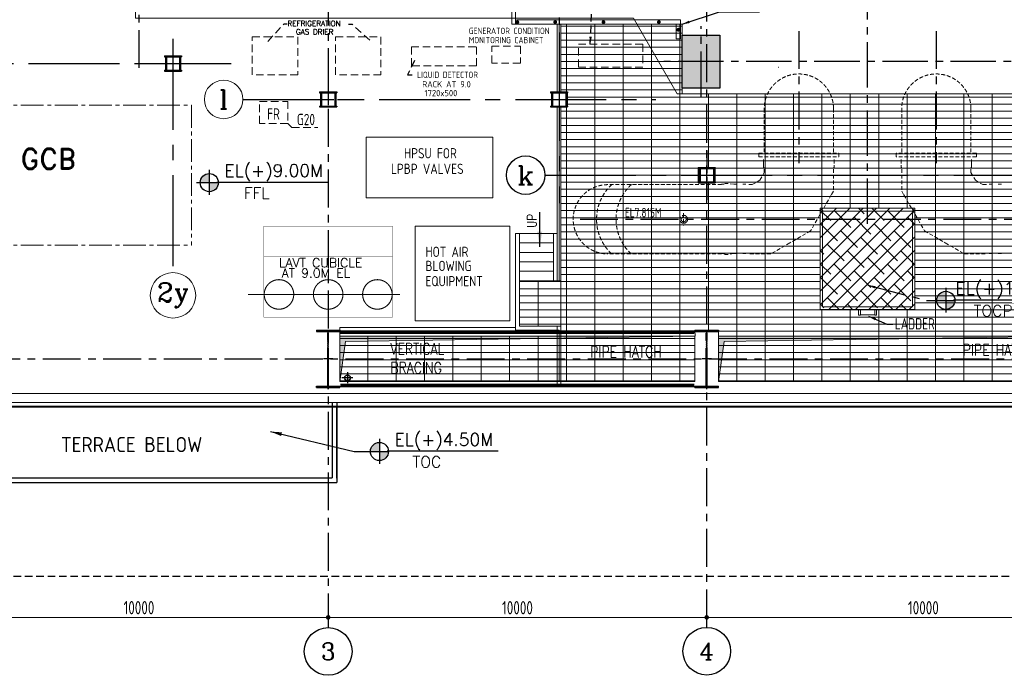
# Model space of a CAD drawing. Extents: x 18893 to 3351893, y -610358 to 406739.
# Tile 68 of 256: x 443057 to 469068, y 95915 to 113230. Entities that reach past the tile are written whole.
import ezdxf
from ezdxf.enums import TextEntityAlignment as Align

# ---------------------------------------------------------------- set-up
doc = ezdxf.new("R2010")
doc.units = 0
doc.header["$LTSCALE"] = 800
doc.header["$MEASUREMENT"] = 0
for name, pattern in [('CENTER', [2, 1.25, -0.25, 0.25, -0.25]), ('CENTER2', [1.125, 0.75, -0.125, 0.125, -0.125]), ('CONTINOUS', [0]), ('DASHDOT', [1, 0.5, -0.25, 0, -0.25]), ('HIDDEN', [0.375, 0.25, -0.125])]:
    doc.linetypes.add(name, pattern=pattern)
doc.layers.get('0').update_dxf_attribs({"linetype": 'CONTINUOUS'})
for name, color, linetype in [('0-7-COL', 2, 'CENTER'), ('Aux Ped Stel', 7, 'CONTINUOUS'), ('Aux_col', 7, 'CONTINUOUS'), ('CENTER', 2, 'CENTER'), ('CL', 2, 'CENTER2'), ('COL', 1, 'CENTER'), ('DTXT', 4, 'CONTINUOUS'), ('GRID', 8, 'CENTER'), ('HATCH', 9, 'CONTINUOUS'), ('RAINWATER', 2, 'CONTINUOUS'), ('Rev', 1, 'CONTINUOUS'), ('STR', 2, 'CONTINUOUS'), ('TGCOL', 2, 'CONTINUOUS'), ('WALL', 6, 'CONTINUOUS')]:
    doc.layers.add(name, color=color, linetype=linetype)
for name, color, linetype, lineweight in [('A-CHEQUERED PLATE HATCH', 254, 'CONTINUOUS', 5), ('A-CUT OUT', 3, 'CONTINUOUS', 30), ('A-REMOVABLE GRATING', 252, 'CONTINUOUS', 9), ('CLAD-1', 3, 'CONTINUOUS', 15), ('CONCRETE', 4, 'CONTINUOUS', 15), ('DIM', 4, 'CONTINUOUS', 13), ('dimension line', 4, 'CONTINUOUS', 15), ('EQP8', 251, 'HIDDEN', 9), ('equip', 251, 'CENTER2', 9), ('EQUPT', 251, 'HIDDEN', 9), ('HANDRAIL', 3, 'CONTINUOUS', 15), ('M_BASE', 4, 'CONTINUOUS', 15), ('Opening', 30, 'CONTINUOUS', 15), ('STAIR', 4, 'CONTINUOUS', 13), ('T', 3, 'CONTINUOUS', 15), ('TEXT', 3, 'CONTINUOUS', 15)]:
    doc.layers.add(name, color=color, linetype=linetype, lineweight=lineweight)
doc.styles.add('COMPLEX', font='complex')
doc.styles.add('DIM', font='romans.shx')
doc.styles.add('ROMANC', font='romanc')
doc.styles.add('ROMAND', font='romand')
doc.styles.add('ROMANS', font='ISO9.shx', dxfattribs={"width": 0.8})
doc.styles.add('S3', font='ROMANS1.SHX', dxfattribs={"width": 0.8})
doc.styles.add('SIMPLEX-25', font='simplex.shx')
doc.styles.get("Standard").update_dxf_attribs({"font": 'ISO9'})
doc.linetypes.add('FENCELINE1', pattern='A,0.25,-0.1,[133,ltypeshp.shx,S=0.1,R=0,X=-0.1,Y=0],-0.1,1', length=1.45)
doc.dimstyles.new('barka', dxfattribs={"dimscale": 100, "dimtxt": 3.5, "dimasz": 1.2, "dimexe": 2.5, "dimexo": 2.5, "dimgap": 0.8, "dimtad": 1, "dimdsep": 46, "dimtxsty": 'ROMANS', "dimblk": 'DDOT1', "dimcen": 0, "dimclrd": 256, "dimclre": 256, "dimclrt": 2, "dimadec": 0, "dimazin": 2, "dimtp": 0.1, "dimtm": 0.1, "dimtfac": 0.71, "dimtmove": 2, "dimatfit": 3, "dimfxl": 0, "dimlwd": -1, "dimlwe": -1, "dimarcsym": 0})
doc.dimstyles.get("Standard").update_dxf_attribs({"dimtxt": 0.18, "dimasz": 0.18, "dimexe": 0.18, "dimexo": 0.0625, "dimgap": 0.09, "dimtad": 0, "dimtih": 1, "dimtoh": 1, "dimdec": 4, "dimzin": 0, "dimdsep": 46, "dimtxsty": 'Standard', "dimcen": 0.09, "dimadec": 0, "dimazin": 0, "dimtfac": 1, "dimtdec": 4, "dimtofl": 0, "dimtmove": 0, "dimatfit": 3, "dimfxl": 0, "dimtolj": 1, "dimtzin": 0, "dimarcsym": 0})

# ---------------------------------------------------------------- blocks, each defined once
blk = doc.blocks.new('DDOT1')
blk.add_line((-1, 0), (1, 0))
at = {"const_width": 0.5}
blk.add_lwpolyline([(-0.25, 0, 1), (0.25, 0, 1)], format="xyb", close=True, dxfattribs=at)
blk = doc.blocks.new('*D230')
at = {"layer": 'dimension line'}
for p, q in [((461207, 97494), (461207, 97695)), ((451327, 97445), (461087, 97445))]:
    blk.add_line(p, q, dxfattribs=at)
at = {"layer": 'dimension line', "xscale": 119.9999999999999, "yscale": 119.9999999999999, "zscale": 119.9999999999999, "rotation": 180}
blk.add_blockref('DDOT1', (451207, 97445), dxfattribs=at)
at = {"layer": 'dimension line', "xscale": 119.9999999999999, "yscale": 119.9999999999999, "zscale": 119.9999999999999}
blk.add_blockref('DDOT1', (461207, 97445), dxfattribs=at)
at = {"layer": 'dimension line', "color": 2, "insert": (456207, 97700), "char_height": 350, "attachment_point": 5, "style": 'ROMANS'}
blk.add_mtext('10000', dxfattribs=at)
blk = doc.blocks.new('*D231')
at = {"layer": 'dimension line'}
for p, q in [((451207, 97695), (451207, 97696)), ((441327, 97446), (451087, 97446))]:
    blk.add_line(p, q, dxfattribs=at)
at = {"layer": 'dimension line', "xscale": 119.9999999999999, "yscale": 119.9999999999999, "zscale": 119.9999999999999, "rotation": 180}
blk.add_blockref('DDOT1', (441207, 97446), dxfattribs=at)
at = {"layer": 'dimension line', "xscale": 119.9999999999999, "yscale": 119.9999999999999, "zscale": 119.9999999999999}
blk.add_blockref('DDOT1', (451207, 97446), dxfattribs=at)
at = {"layer": 'dimension line', "color": 2, "insert": (446207, 97701), "char_height": 350, "attachment_point": 5, "style": 'ROMANS'}
blk.add_mtext('10000', dxfattribs=at)
blk = doc.blocks.new('A$C41E52089')
at = {"layer": 'COL'}
h = blk.add_hatch(dxfattribs=at)
h.set_pattern_fill('ANSI31', color=256, scale=100, style=0)
h.paths.add_polyline_path([(310, -720), (0, -720), (0, -760), (310, -760)])
h.paths.add_polyline_path([(0, -720), (-310, -720), (-310, -760), (0, -760)])
h.paths.add_polyline_path([(0, 0), (-13, 0), (-13, -720), (0, -720)])
h.paths.add_polyline_path([(0, 720), (-13, 720), (-13, 0), (0, 0)])
h.paths.add_polyline_path([(12, 0), (0, 0), (0, -720), (12, -720)])
h.paths.add_polyline_path([(12, 720), (0, 720), (0, 0), (12, 0)])
h.paths.add_polyline_path([(310, 760), (0, 760), (0, 720), (12, 720), (310, 720)])
h.paths.add_polyline_path([(0, 760), (-310, 760), (-310, 720), (0, 720)])
at = {"layer": 'COL', "color": 2}
for p, q in [((0, -800), (0, 800)), ((123, 0), (-123, 0))]:
    blk.add_line(p, q, dxfattribs=at)
at = {"layer": 'COL'}
for p, q in [((-310, 760), (310, 760)), ((-310, 760), (-310, 720)), ((-310, 720), (310, 720)), ((-13, -720), (-13, 720)), ((12, -720), (12, 720)), ((310, 760), (310, 720)), ((-310, -720), (310, -720)), ((-310, -760), (-310, -720)), ((-310, -760), (310, -760)), ((310, -760), (310, -720))]:
    blk.add_line(p, q, dxfattribs=at)
blk = doc.blocks.new('TG DECK')
at = {"layer": 'HATCH'}
h = blk.add_hatch(dxfattribs=at)
h.set_pattern_fill('AR-CONC', color=256, scale=50, style=0)
h.set_pattern_definition([(50, (-234270.1, -192712), (358.6301, -31.37607), [37.5, -412.5]), (355, (-234270.1, -192712), (-69.37567, 376.09607), [30, -330]), (100.451444, (-234240.2, -192714.6), (289.25442, 344.72), [31.8701, -350.57106]), (46.1842, (-234270.1, -192612), (533.62067, -82.75964), [56.25, -618.75]), (96.63564, (-234225.63, -192618.9), (467.331, 487.0593), [47.8052, -525.8569]), (351.18416, (-234270.1, -192612), (467.331, 487.0593), [45, -495]), (21, (-234220.1, -192637), (298.45353, -201.30945), [37.5, -412.5]), (326, (-234220.1, -192637), (121.65767, 362.57502), [30, -330]), (71.451445, (-234195.23, -192653.77), (420.1112, 161.26558), [31.8701, -350.57106]), (37.5, (-234270.1, -192712), (6.079928, 166.446927), [0, -326, 0, -335, 0, -331.25]), (7.5, (-234270.1, -192712), (131.53477, 197.205856), [0, -191, 0, -318.5, 0, -126.25]), (327.5, (-234381.6, -192712), (266.911218, -11.277436), [0, -125, 0, -390, 0, -517.5]), (317.5, (-234431.6, -192712), (291.59308, 50.05249), [0, -162.5, 0, -259, 0, -367.5])])
h.paths.add_polyline_path([(243271, -69588), (242271, -69588), (242271, -70988), (243271, -70988)])
h.paths.add_polyline_path([(238396, -69588), (239396, -69588), (239396, -70988), (238396, -70988)])
h.paths.add_polyline_path([(236086, -70988), (235086, -70988), (235086, -69588), (236086, -69588)])
h.paths.add_polyline_path([(226286, -69588), (226286, -70988), (227286, -70988), (227286, -69588)])
h.paths.add_polyline_path([(226086, -71938), (227286, -71938), (227286, -72938), (226086, -72938)])
h.paths.add_polyline_path([(218887, -71938), (220087, -71938), (220087, -72938), (218887, -72938)])
h.paths.add_polyline_path([(212046, -71938), (212046, -72938), (213046, -72938), (213046, -71938)])
h.paths.add_polyline_path([(218887, -78938), (220087, -78938), (220087, -77938), (218887, -77938)])
h.paths.add_polyline_path([(226086, -78938), (227286, -78938), (227286, -77938), (226086, -77938)])
h.paths.add_polyline_path([(226286, -81288), (226286, -79888), (227286, -79888), (227286, -81288)])
h.paths.add_polyline_path([(236086, -79888), (235086, -79888), (235086, -81288), (236086, -81288)])
h.paths.add_polyline_path([(238396, -81288), (239396, -81288), (239396, -79888), (238396, -79888)])
h.paths.add_polyline_path([(243271, -81288), (242271, -81288), (242271, -79888), (243271, -79888)])
at = {"layer": 'CL', "ltscale": 2}
for p, q in [((231186, -84877), (231186, -65999)), ((226786, -81524), (226786, -79653)), ((243578, -80588), (225799, -80588))]:
    blk.add_line(p, q, dxfattribs=at)
at = {"layer": 'Rev'}
blk.add_line((228835, -80739), (228838, -80738), dxfattribs=at)
at = {"layer": 'TGCOL'}
blk.add_lwpolyline([(226286, -81288), (226286, -79888), (227286, -79888), (227286, -81288), (226286, -81288)], dxfattribs=at)
blk = doc.blocks.new('A$C71B3771A')
at = {"layer": 'DIM', "linetype": 'CONTINOUS', "ltscale": 1.5, "flags": 128}
blk.add_lwpolyline([(12285, 6000), (-5035, 6000), (-6185, 4000), (-19340, 4000), (-19340, -4000), (-6185, -4000), (-5035, -6000), (12285, -6000), (12285, 6000)], dxfattribs=at)
blk.add_blockref('TG DECK', (-231186, 75438))
blk = doc.blocks.new('*D358')
at = {"layer": 'dimension line'}
for p, q in [((461207, 97571), (461207, 97195)), ((471207, 97571), (471207, 97195)), ((461327, 97445), (471087, 97445))]:
    blk.add_line(p, q, dxfattribs=at)
at = {"layer": 'dimension line', "xscale": 119.9999999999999, "yscale": 119.9999999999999, "zscale": 119.9999999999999, "rotation": 180}
blk.add_blockref('DDOT1', (461207, 97445), dxfattribs=at)
at = {"layer": 'dimension line', "xscale": 119.9999999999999, "yscale": 119.9999999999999, "zscale": 119.9999999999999}
blk.add_blockref('DDOT1', (471207, 97445), dxfattribs=at)
at = {"layer": 'dimension line', "color": 2, "insert": (466930, 97700), "char_height": 350, "attachment_point": 5, "style": 'ROMANS'}
blk.add_mtext('10000', dxfattribs=at)
blk = doc.blocks.new('PL-FFL2')
at = {"layer": 'A-CUT OUT'}
h = blk.add_hatch(color=7, dxfattribs=at)
h.paths.add_polyline_path([(3.09, 1.96, 0.414214), (1.09, -0.04), (3.09, -0.04)])
h.paths.add_polyline_path([(5.09, -0.04), (3.09, -0.04), (3.09, -2.04, 0.414214)])
at = {"color": 1, "linetype": 'Continuous'}
for p, q in [((3.09, 2.74), (3.09, -2.74)), ((29.24, 0), (4.78, 0)), ((4.78, 0), (5.09, 0)), ((0.31, -0.04), (5.09, -0.04))]:
    blk.add_line(p, q, dxfattribs=at)
blk.add_circle((3.09, -0.04), 2, dxfattribs=at)
at = {"layer": 'TEXT', "color": 4, "linetype": 'Continuous'}
blk.add_attdef('EL(+)', text='', height=2.75, dxfattribs=at).set_placement((18.98, 2.4), align=Align.MIDDLE)
at = {"layer": 'TEXT', "color": 3, "linetype": 'Continuous'}
blk.add_attdef('XXX', text='', height=2.5, dxfattribs=at).set_placement((18.44, -3.52), align=Align.MIDDLE)
blk = doc.blocks.new('GRD')
at = {"layer": 'CL', "linetype": 'Continuous'}
blk.add_circle((0, 419.99985), 419.99985, dxfattribs=at)
at = {"layer": 'CL', "color": 4, "style": 'COMPLEX'}
blk.add_attdef('GRD', text='', height=300, dxfattribs=at).set_placement((0, 419.99985), align=Align.MIDDLE)
blk = doc.blocks.new('AUX COL')
at = {"layer": 'Aux Ped Stel'}
for p, q in [((-225, 200), (-225, 175)), ((-225, 200), (225, 200)), ((-225, 175), (225, 175)), ((-200, 175), (-200, -175)), ((-175, 175), (-175, -175)), ((175, 175), (175, -175)), ((200, 175), (200, -175)), ((225, 200), (225, 175)), ((-225, -175), (-225, -200)), ((-225, -175), (225, -175)), ((-225, -200), (225, -200)), ((225, -175), (225, -200))]:
    blk.add_line(p, q, dxfattribs=at)
at = {"layer": 'CL'}
for p, q in [((0, 650), (0, -650)), ((-650, 0), (650, 0))]:
    blk.add_line(p, q, dxfattribs=at)

msp = doc.modelspace()

# ---------------------------------------------------------------- hatches: boundary and pattern name
at = {"layer": 'A-CHEQUERED PLATE HATCH', "linetype": 'Continuous'}
h = msp.add_hatch(dxfattribs=at)
h.set_pattern_fill('ANSI38', color=256, scale=2000, angle=180, style=0)
h.paths.add_polyline_path([(466706.54, 108248.93), (466706.54, 105573.93), (464206.54, 105573.93), (464206.54, 108248.93)])
at = {"layer": 'A-REMOVABLE GRATING'}
h = msp.add_hatch(dxfattribs=at)
h.set_pattern_fill('GRATE', color=256, scale=6000, style=0)
h.paths.add_polyline_path([(451516.54, 129873.93), (460896.54, 129873.93), (460896.54, 128673.93), (451516.54, 128673.93)])
h.paths.add_polyline_path([(461516.54, 129873.93), (470896.54, 129873.93), (470896.54, 128673.93), (461516.54, 128673.93)])
h.paths.add_polyline_path([(480896.54, 128573.93), (471516.54, 128573.93), (471516.54, 129973.93), (480896.54, 129973.93)])
h.paths.add_polyline_path([(500880.54, 129873.93), (491516.54, 129873.93), (491516.54, 128673.93), (500880.54, 128673.93)])
h.paths.add_polyline_path([(491516.54, 104873.93), (500896.54, 104873.93), (500896.54, 103673.93), (491516.54, 103673.93)])
h.paths.add_polyline_path([(471516.54, 104873.93), (479271.54, 104873.93), (479271.54, 103673.93), (471516.54, 103673.93)])
h.paths.add_polyline_path([(461516.54, 104873.93), (470896.54, 104873.93), (470896.54, 103673.93), (461516.54, 103673.93)])
h.paths.add_polyline_path([(451516.54, 104873.93), (460896.54, 104873.93), (460896.54, 103673.93), (451516.54, 103673.93)])
h.paths.add_polyline_path([(471516.54, 141873.93), (481206.54, 141873.93), (481206.54, 140673.93), (471516.54, 140673.93)])
h.paths.add_polyline_path([(461516.54, 141873.93), (470896.54, 141873.93), (470896.54, 140673.93), (461516.54, 140673.93)])
h.paths.add_polyline_path([(451516.54, 141873.93), (460896.54, 141873.93), (460896.54, 140673.93), (451516.54, 140673.93)])
h = msp.add_hatch(dxfattribs=at)
h.set_pattern_fill('GRATE', color=256, scale=6000, style=0)
h.paths.add_polyline_path([(464206.54, 108248.93), (466706.54, 108248.93), (466706.54, 105573.93), (464206.54, 105573.93)])
h.paths.add_polyline_path([(470981.54, 108924.03), (470981.54, 109324.03), (471431.54, 109324.03), (471431.54, 108924.03)])
h.paths.add_polyline_path([(461431.54, 108924.03), (460981.54, 108924.03), (460981.54, 109324.03), (461431.54, 109324.03)])
h.paths.add_polyline_path([(457356.54, 111324.03), (457531.54, 111324.03), (457531.54, 110924.03), (457356.54, 110924.03), (457356.54, 104873.97), (460899, 104873.97), (460896.54, 105033.93), (461516.54, 105033.93), (461516.54, 104873.97), (470899, 104873.97), (470896.54, 105033.93), (471516.54, 105033.93), (471516.54, 104873.93), (479271.54, 104873.93), (479271.54, 108924.03), (479076.54, 108924.03), (479076.54, 109324.03), (479271.54, 109324.03), (479271.54, 111473.93), (470356.54, 111473.93), (470356.54, 111273.93), (460554.23, 111273.93), (460556.54, 113108.93), (457356.54, 113108.93)])
h.paths.add_polyline_path([(478286.62, 105984.4), (475088.77, 105984.4), (475088.77, 107006.47), (478286.62, 107006.47)])
h = msp.add_hatch(dxfattribs=at)
h.set_pattern_fill('GRATE', color=256, scale=6000, style=0)
h.paths.add_polyline_path([(456256.54, 106333.93), (457356.54, 106333.93), (457356.54, 105133.93), (456256.54, 105133.93)])
at = {"layer": 'Opening'}
h = msp.add_hatch(color=5, dxfattribs=at)
h.dxf.hatch_style = 1
h.paths.add_polyline_path([(460896.54, 104873.93), (451516.54, 104873.93), (451516.54, 103673.93), (451663.91, 104732.1)])
h = msp.add_hatch(color=5, dxfattribs=at)
h.dxf.hatch_style = 1
h.paths.add_polyline_path([(470896.54, 104873.93), (461516.54, 104873.93), (461516.54, 103673.93), (461663.91, 104732.1)])

# ---------------------------------------------------------------- linework, layer by layer
at = {"linetype": 'HIDDEN', "flags": 128}
msp.add_lwpolyline([(512206.54, 103513.93), (512206.54, 98523.93), (441206.54, 98523.93), (441206.54, 103513.93)], dxfattribs=at)
at = {"layer": '0-7-COL', "linetype": 'Continuous'}
msp.add_circle((456422.81, 109123.93), 508.61, dxfattribs=at)
at = {"layer": 'A-REMOVABLE GRATING', "flags": 128}
msp.add_lwpolyline([(457356.54, 110924.03), (457531.54, 110924.03), (457531.54, 111324.03), (457356.54, 111324.03), (457356.54, 113108.93), (460556.54, 113108.93), (460554.23, 111273.93), (470356.54, 111273.93), (470356.54, 111473.93), (479271.54, 111473.93), (479271.54, 109324.03), (479076.54, 109324.03), (479076.54, 108924.03), (479271.54, 108924.03), (479271.54, 104873.93), (471516.54, 104873.93), (471516.54, 105033.93), (470896.54, 105033.93), (470899, 104873.97), (461516.54, 104873.97), (461516.54, 105033.93), (460896.54, 105033.93), (460899, 104873.97), (457356.54, 104873.97)], close=True, dxfattribs=at)
at = {"layer": 'A-REMOVABLE GRATING'}
for points in [[(461431.54, 109324.03), (460981.54, 109324.03), (460981.54, 108924.03), (461431.54, 108924.03)], [(456256.54, 106333.93), (457356.54, 106333.93), (457356.54, 105133.93), (456256.54, 105133.93)]]:
    msp.add_lwpolyline(points, close=True, dxfattribs=at)
at = {"layer": 'CENTER'}
for p, q in [((463641.54, 112929.91), (463641.54, 109444.93)), ((467271.54, 112929.91), (467271.54, 109444.93))]:
    msp.add_line(p, q, dxfattribs=at)
at = {"layer": 'CL'}
for p, q in [((451716.56, 103918.93, 100), (451716.56, 103628.93, 100)), ((451861.56, 103773.93, 100), (451571.56, 103773.93, 100))]:
    msp.add_line(p, q, dxfattribs=at)
at = {"layer": 'CLAD-1'}
for p, q in [((428506.54, 103023.93), (522906.54, 103023.93)), ((428478.54, 102995.93), (522934.54, 102995.93))]:
    msp.add_line(p, q, dxfattribs=at)
at = {"layer": 'CONCRETE'}
for p, q in [((451516.54, 104873.93), (451516.54, 105103.93)), ((456156.54, 105103.93), (451516.54, 105103.93)), ((457256.54, 105103.93), (457256.54, 104873.93)), ((457256.54, 104873.93), (451516.54, 104873.93))]:
    msp.add_line(p, q, dxfattribs=at)
at = {"layer": 'CONCRETE', "flags": 128}
for points in [[(429091.54, 130423.93), (428606.54, 130423.93), (428606.54, 103123.93), (522806.54, 103123.93), (522806.54, 104073.93), (523056.54, 104073.93)], [(429091.54, 130193.93), (428836.54, 130193.93), (428836.54, 103353.93), (522576.54, 103353.93), (522576.54, 104303.93), (523056.54, 104303.93)]]:
    msp.add_lwpolyline(points, dxfattribs=at)
at = {"layer": 'DIM'}
for p, q in [((457256.54, 111323.93), (457256.54, 113108.93)), ((457356.54, 111323.93), (457356.54, 113108.93)), ((457256.54, 110923.93), (457256.54, 106333.93)), ((457356.54, 110923.93), (457356.54, 106333.93)), ((457256.54, 105133.93), (457256.54, 103569.75)), ((457356.54, 105133.93), (457356.54, 103569.75))]:
    msp.add_line(p, q, dxfattribs=at)
at = {"layer": 'DIM', "color": 1}
msp.add_line((465268.55, 105437.01), (465644.54, 105437.19), dxfattribs=at)
for points in [[(465268.55, 105573.93), (465218.55, 105573.93), (465218.55, 105423.93), (465268.55, 105423.93)], [(465644.54, 105573.93), (465694.54, 105573.93), (465694.54, 105423.93), (465644.54, 105423.93)]]:
    msp.add_lwpolyline(points, close=True, dxfattribs=at)
at = {"layer": 'DIM', "color": 2}
for centre, radius in [((448444.68, 111123.93), 508.61), ((447106.54, 105949.31), 600)]:
    msp.add_circle(centre, radius, dxfattribs=at)
at = {"layer": 'EQP8'}
for p, q in [((464206.54, 106773.93), (464206.54, 108223.93)), ((464268.84, 106773.93), (464268.84, 108223.93)), ((466706.54, 106773.93), (466706.54, 108223.93))]:
    msp.add_line(p, q, dxfattribs=at)
at = {"layer": 'equip'}
for p, q in [((442189.54, 110973.93), (447592.54, 110973.93)), ((447592.54, 110973.93), (447592.54, 107273.93)), ((442189.54, 107273.93), (447592.54, 107273.93))]:
    msp.add_line(p, q, dxfattribs=at)
at = {"layer": 'equip', "linetype": 'HIDDEN', "ltscale": 0.5}
for p, q in [((462727.04, 110882.32), (462727.04, 109708.79)), ((464556.04, 110882.32), (464556.04, 109708.79)), ((466357.04, 110882.32), (466357.04, 109708.79)), ((468186.04, 110882.32), (468186.04, 109708.79)), ((462584.04, 109708.79), (464699.04, 109708.79)), ((462584.04, 109608.93), (462584.04, 109708.79)), ((462584.04, 109708.79), (464699.04, 109708.79)), ((462584.04, 109608.93), (462584.04, 109708.79)), ((462584.04, 109608.93), (464699.04, 109608.93)), ((462584.04, 109608.93), (464699.04, 109608.93)), ((464699.04, 109608.93), (464699.04, 109708.79)), ((468329.04, 109708.79), (466214.04, 109708.79)), ((468329.04, 109608.93), (466214.04, 109608.93)), ((468329.04, 109608.93), (468329.04, 109708.79)), ((461597.54, 108873.43), (458593.62, 108873.43)), ((462156.54, 108883.39), (462241.54, 108883.39)), ((468756.54, 108883.39), (468671.54, 108883.39)), ((468990.54, 108883.39), (468905.54, 108883.39)), ((460597.54, 108115.74), (460597.54, 107794.99)), ((461597.54, 107044.43), (458593.62, 107044.43)), ((461922.54, 107053.94), (462007.54, 107053.94)), ((462156.54, 107053.94), (462241.54, 107053.94)), ((468756.54, 107053.94), (468671.54, 107053.94)), ((468990.54, 107053.94), (468905.54, 107053.94))]:
    msp.add_line(p, q, dxfattribs=at)
at = {"layer": 'equip', "ltscale": 0.5}
for p, q in [((464699.04, 109608.93), (464699.04, 109708.79)), ((466214.04, 109608.93), (466214.04, 109708.79))]:
    msp.add_line(p, q, dxfattribs=at)
at = {"layer": 'equip', "ltscale": 200}
for p, q in [((453506.33, 105274.87), (453506.33, 107774.87)), ((453506.33, 107774.87), (456006.33, 107774.87)), ((456006.33, 107774.87), (456006.33, 105274.87)), ((456006.33, 105274.87), (453506.33, 105274.87))]:
    msp.add_line(p, q, dxfattribs=at)
at = {"layer": 'equip', "linetype": 'CENTER', "ltscale": 25}
msp.add_line((449090.54, 105973.93), (453095.23, 105973.93), dxfattribs=at)
at = {"layer": 'equip', "ltscale": 200}
msp.add_lwpolyline([(452206.72, 110124.15), (452206.72, 108524.15), (455556.72, 108524.15), (455556.72, 110124.15)], close=True, dxfattribs=at)
at = {"layer": 'equip', "linetype": 'HIDDEN', "ltscale": 0.5}
for points in [[(462709.04, 109533.93), (462709.04, 109358.93), (462709.04, 109533.93), (462709.04, 109333.93), (462727.04, 109308.93)], [(464574.04, 109533.93), (464574.04, 109333.99), (464556.04, 109308.93)], [(466339.04, 109533.93), (466339.04, 109333.99), (466357.04, 109308.93)], [(468204.04, 109533.93), (468204.04, 109358.93), (468204.04, 109533.93), (468204.04, 109333.93), (468186.04, 109308.93)], [(462316.54, 108873.43), (462408.24, 108873.43), (462610.35, 108990.12), (462727.04, 109192.24), (462727.04, 109283.93)], [(464556.04, 109283.93), (464556.04, 108702.16), (464497.32, 108600.44), (463949.27, 107651.2), (463404.1, 107336.44), (462898.31, 107044.43), (462316.54, 107044.43)], [(466357.04, 109283.93), (466357.04, 108702.16), (466415.77, 108600.44), (466963.81, 107651.2), (467508.99, 107336.44), (468014.77, 107044.43), (468596.54, 107044.43)], [(468186.04, 109283.93), (468186.04, 109192.24), (468302.74, 108990.12), (468504.85, 108873.43), (468596.54, 108873.43)], [(462007.54, 108883.39), (461922.54, 108883.39), (461767.54, 108904.99), (461697.54, 108904.99), (461657.54, 108882.99), (461597.54, 108882.99)], [(461922.54, 107053.94), (461767.54, 107031.94), (461697.54, 107031.94), (461657.54, 107053.94), (461597.54, 107053.94)]]:
    msp.add_lwpolyline(points, dxfattribs=at)
at = {"layer": 'equip', "linetype": 'CENTER2', "const_width": 10, "flags": 128}
msp.add_lwpolyline([(452908.34, 105376.93), (452908.34, 107776.93), (449508.34, 107776.93), (449508.34, 105376.93), (452908.34, 105376.93)], dxfattribs=at)
at = {"layer": 'equip', "linetype": 'ByBlock', "const_width": 10, "flags": 128}
msp.add_lwpolyline([(452908.34, 106976.93), (449508.54, 106976.93)], dxfattribs=at)
at = {"layer": 'equip', "ltscale": 0.5}
for radius in [104.43, 65.83]:
    msp.add_circle((460597.54, 107958.93), radius, dxfattribs=at)
at = {"layer": 'equip', "ltscale": 200}
for centre in [(449906.54, 105973.93), (451206.54, 105973.93), (452506.54, 105973.93)]:
    msp.add_circle(centre, 390, dxfattribs=at)
at = {"layer": 'equip', "linetype": 'HIDDEN', "ltscale": 0.5}
for centre, radius, start, end in [((463641.54, 110882.32), 914.5, 0, 180), ((467271.54, 110882.32), 914.5, 0, 180), ((458593.62, 107958.93), 914.5, 90, 270), ((459539.31, 107958.15), 1242.69, 132.488625, 227.32436), ((460054.47, 107958.15), 1242.69, 132.488625, 227.32436)]:
    msp.add_arc(centre, radius, start, end, dxfattribs=at)
at = {"layer": 'EQUPT'}
for q in [(450138.86, 110491.81), (450930.12, 110380.55)]:
    msp.add_line((450248.34, 110380.55), q, dxfattribs=at)
for points in [[(449201.54, 111773.93), (449201.54, 112773.93), (450401.54, 112773.93), (450401.54, 111773.93)], [(451401.54, 111773.93), (451401.54, 112773.93), (452601.54, 112773.93), (452601.54, 111773.93)], [(453403.87, 112513.77), (455123.87, 112513.77), (455123.87, 112013.77), (453403.87, 112013.77)], [(455526.65, 112528.46), (456283.27, 112528.46), (456283.27, 112082.39), (455526.65, 112082.39)], [(457816.26, 112580.08), (459516.26, 112580.08), (459516.26, 111980.08), (457816.26, 111980.08)], [(449395.58, 111071.28), (450138.86, 111071.28), (450138.86, 110491.81), (449395.58, 110491.81)]]:
    msp.add_lwpolyline(points, close=True, dxfattribs=at)
at = {"layer": 'GRID'}
for p, q in [((461206.54, 97181.86), (461206.54, 142862.8)), ((451206.54, 141273.93), (451206.54, 97175.07)), ((457860.73, 107958.93), (473806.54, 107958.93)), ((421265.51, 104273.93), (536685.98, 104273.93))]:
    msp.add_line(p, q, dxfattribs=at)
at = {"layer": 'GRID', "linetype": 'CENTER'}
for p, q in [((446206.54, 122556.75), (446206.54, 111868.78)), ((457306.54, 114491.94), (457306.54, 110037.87))]:
    msp.add_line(p, q, dxfattribs=at)
at = {"layer": 'GRID', "linetype": 'CENTER2', "ltscale": 4}
for p, q in [((447106.54, 112723.93), (447106.54, 106549.31)), ((457306.54, 112427.71), (457306.54, 108386.8)), ((439693.98, 112073.93), (448645.97, 112073.93)), ((448953.28, 111123.93), (459861.06, 111123.93)), ((456931.42, 109123.93), (479724.57, 109123.93))]:
    msp.add_line(p, q, dxfattribs=at)
at = {"layer": 'HANDRAIL'}
for p, q in [((456056.54, 121438.93), (456056.54, 113108.93)), ((456156.54, 121323.93), (456156.54, 113108.93)), ((456181.54, 113223.93), (460513.03, 113223.93)), ((460513.03, 113223.93), (460513.03, 112723.93)), ((456056.54, 113108.93), (460395.41, 113108.93)), ((460395.41, 113108.93), (460395.41, 112723.93)), ((460395.41, 112723.93), (460513.03, 112723.93))]:
    msp.add_line(p, q, dxfattribs=at)
at = {"layer": 'HANDRAIL', "linetype": 'FENCELINE1', "ltscale": 0.6}
for p, q in [((457306.54, 113108.93), (457306.54, 106333.93)), ((466644.25, 108177.09), (464268.84, 108177.09)), ((464268.84, 108177.09), (464268.84, 105645.77)), ((466644.25, 108177.09), (466644.25, 105645.77)), ((456156.54, 107583.93), (456156.54, 105033.93)), ((466644.25, 105645.77), (464268.84, 105645.77)), ((457306.54, 105033.93), (456156.54, 105033.93)), ((457306.54, 105033.93), (457306.54, 103673.93))]:
    msp.add_line(p, q, dxfattribs=at)
at = {"layer": 'HANDRAIL', "linetype": 'FENCELINE1', "ltscale": 0.75}
msp.add_line((457156.54, 106333.93), (457306.54, 106333.93), dxfattribs=at)
at = {"layer": 'HANDRAIL', "color": 7, "const_width": 50}
for points in [[(456204.05, 113141, 1), (456204.05, 113191, 1)], [(457204.05, 113141, 1), (457204.05, 113191, 1)], [(458479.69, 113141, 1), (458479.69, 113191, 1)], [(459942.91, 113141, 1), (459942.91, 113191, 1)], [(460457.12, 112940.34, 1), (460457.12, 112990.34, 1)]]:
    msp.add_lwpolyline(points, format="xyb", close=True, dxfattribs=at)
at = {"layer": 'M_BASE'}
msp.add_lwpolyline([(464206.54, 108248.93), (464206.54, 105573.93), (466706.54, 105573.93), (466706.54, 108248.93)], close=True, dxfattribs=at)
at = {"layer": 'Opening'}
for points in [[(451516.54, 104873.93), (460896.54, 104873.93), (460896.54, 103673.93), (451516.54, 103673.93)], [(461516.54, 104873.93), (470896.54, 104873.93), (470896.54, 103673.93), (461516.54, 103673.93)]]:
    msp.add_lwpolyline(points, close=True, dxfattribs=at)
for points in [[(451516.54, 103673.93), (451663.91, 104732.1), (460896.54, 104873.93)], [(470896.54, 104873.93), (461663.91, 104732.1), (461516.54, 103673.93)]]:
    msp.add_lwpolyline(points, dxfattribs=at)
at = {"layer": 'RAINWATER'}
msp.add_circle((451716.56, 103773.93), 75, dxfattribs=at)
at = {"layer": 'STAIR'}
for p, q in [((456156.54, 107583.93), (457256.54, 107583.93)), ((456256.54, 105133.93), (456256.54, 107583.93)), ((457156.54, 107583.93), (457156.54, 106333.93)), ((457256.54, 107583.93), (457256.54, 106333.93)), ((456256.54, 107333.93), (457156.54, 107333.93)), ((456256.54, 107083.93), (457156.54, 107083.93)), ((456256.54, 106833.93), (457156.54, 106833.93)), ((456256.54, 106583.93), (457156.54, 106583.93)), ((456256.54, 106333.93), (457356.54, 106333.93)), ((457356.54, 105133.93), (456256.54, 105133.93))]:
    msp.add_line(p, q, dxfattribs=at)
at = {"layer": 'STR', "color": 7, "linetype": 'DASHDOT', "const_width": 100}
for points in [[(451531.16, 104978.11), (460881.16, 104978.11)], [(451531.16, 103569.75), (460881.16, 103569.75)]]:
    msp.add_lwpolyline(points, dxfattribs=at)
at = {"layer": 'WALL'}
for p, q in [((451311.54, 103123.93), (451311.54, 101133.93)), ((451436.54, 103123.93), (451436.54, 101008.93)), ((451436.54, 101123.93), (451436.54, 102995.93)), ((440976.54, 101008.93), (451436.54, 101008.93)), ((441101.54, 101133.93), (451311.54, 101133.93))]:
    msp.add_line(p, q, dxfattribs=at)

# ---------------------------------------------------------------- block references
at = {"color": 6}
ref = msp.add_blockref('PL-FFL2', (447695.16, 108932.11), dxfattribs=dict(at, xscale=120, yscale=120, zscale=120))
ref.add_attrib('XXX', 'FFL', dxfattribs={"color": 3, "linetype": 'Continuous', "height": 300, "style": 'SIMPLEX-25'}).set_placement((449317.63, 108651.68), align=Align.MIDDLE)
ref.add_attrib('EL(+)', 'EL(+)9.00M', dxfattribs={"color": 4, "linetype": 'Continuous', "height": 330, "style": 'SIMPLEX-25'}).set_placement((449766.26, 109219.76), align=Align.MIDDLE)
ref = msp.add_blockref('PL-FFL2', (467150.75, 105821.51), dxfattribs=dict(at, xscale=120, yscale=120, zscale=120))
ref.add_attrib('XXX', 'TOCP', dxfattribs={"color": 3, "linetype": 'Continuous', "height": 300, "style": 'SIMPLEX-25'}).set_placement((468773.23, 105541.07), align=Align.MIDDLE)
ref.add_attrib('EL(+)', 'EL(+)13.00M', dxfattribs={"color": 4, "linetype": 'Continuous', "height": 330, "style": 'SIMPLEX-25'}).set_placement((469221.86, 106109.16), align=Align.MIDDLE)
ref = msp.add_blockref('PL-FFL2', (452189.71, 101831.18), dxfattribs=dict(at, xscale=120, yscale=120, zscale=120))
ref.add_attrib('XXX', 'TOC', dxfattribs={"color": 3, "linetype": 'Continuous', "height": 300, "style": 'SIMPLEX-25'}).set_placement((453812.18, 101550.75), align=Align.MIDDLE)
ref.add_attrib('EL(+)', 'EL(+)4.50M', dxfattribs={"color": 4, "linetype": 'Continuous', "height": 330, "style": 'SIMPLEX-25'}).set_placement((454260.81, 102118.83), align=Align.MIDDLE)
at = {"layer": 'Aux Ped Stel'}
msp.add_blockref('AUX COL', (461206.54, 109124.03), dxfattribs=at)
at = {"layer": 'Aux_col'}
for p in [(447106.54, 112074.03), (451206.54, 111124.03), (457306.54, 111124.03)]:
    msp.add_blockref('AUX COL', p, dxfattribs=at)
at = {"layer": 'COL'}
for p in [(451206.54, 104273.93), (461206.54, 104273.93)]:
    msp.add_blockref('A$C41E52089', p, dxfattribs=at)
at = {"layer": 'DIM'}
msp.add_blockref('A$C71B3771A', (465456.54, 117273.93), dxfattribs=at)
ref = msp.add_blockref('GRD', (451206.54, 97175.07), dxfattribs=dict(at, xscale=1.5, yscale=1.5, zscale=1.5, rotation=180))
ref.add_attrib('GRD', '3', dxfattribs={"layer": 'CL', "color": 4, "height": 450, "style": 'COMPLEX'}).set_placement((451206.54, 96545.07), align=Align.MIDDLE)
ref = msp.add_blockref('GRD', (461206.54, 97181.86), dxfattribs=dict(at, xscale=1.5, yscale=1.5, zscale=1.5, rotation=180))
ref.add_attrib('GRD', '4', dxfattribs={"layer": 'CL', "color": 4, "height": 450, "style": 'COMPLEX'}).set_placement((461206.54, 96551.86), align=Align.MIDDLE)

# ---------------------------------------------------------------- texts
at = {"style": 'S3', "width": 0.8}
msp.add_text('UP', height=250, rotation=90, dxfattribs=at).set_placement((456713.46, 107916.51), align=Align.CENTER)
at = {"layer": '0-7-COL', "color": 4, "linetype": 'Continuous', "style": 'ROMANC'}
msp.add_text('k', height=500, dxfattribs=at).set_placement((456422.81, 109123.93), align=Align.MIDDLE)
at = {"layer": 'DTXT', "style": 'ROMANS'}
msp.add_text('TERRACE BELOW ', height=400, dxfattribs=at).set_placement((444147.11, 101808.56))
at = {"layer": 'equip', "style": 'ROMAND'}
for s, height, p in [('GCB', 550, (443079.76, 109278.31)), ('LAVT CUBICLE', 240, (449906.54, 106690.23)), ('AT 9.0M EL', 240, (449977.96, 106421.23))]:
    msp.add_text(s, height=height, dxfattribs=at).set_placement(p)
at = {"layer": 'equip', "width": 0.9}
for s, p in [('HPSU FOR', (453907.99, 109568.05)), ('LPBP VALVES', (453824.81, 109155.84))]:
    msp.add_text(s, height=270, dxfattribs=at).set_placement(p, align=Align.CENTER)
at = {"layer": 'equip', "linetype": 'HIDDEN', "ltscale": 0.5, "width": 0.8}
msp.add_text('EL7.815M', height=250, dxfattribs=at).set_placement((459044.78, 108010.68))
at = {"layer": 'equip', "width": 0.9}
for s, p in [('HOT AIR ', (453776.58, 106963.98)), ('BLOWING', (453776.58, 106592.71)), ('EQUIPMENT', (453776.58, 106189.44))]:
    msp.add_text(s, height=270, dxfattribs=at).set_placement(p)
at = {"layer": 'EQUPT', "style": 'DIM'}
for s, p in [('REFRIGERATION', (450130.64, 113060.55)), ('GAS DRIER', (450354.91, 112838.77))]:
    msp.add_text(s, height=140, dxfattribs=at).set_placement(p)
at = {"layer": 'EQUPT', "style": 'ROMANS', "width": 0.8}
for s, p in [('GENERATOR CONDITION', (454922.34, 112850.88)), ('MONITORING CABINET ', (454922.34, 112608.51))]:
    msp.add_text(s, height=166.25, dxfattribs=at).set_placement(p)
for s, height, p in [('LIQUID DETECTOR', 166.25, (454358.48, 111691.37)), ('FR', 300, (449763.09, 110590.49)), ('G20', 300, (450618.91, 110443.56))]:
    msp.add_text(s, height=height, dxfattribs=at).set_placement(p, align=Align.CENTER)
at = {"layer": 'EQUPT', "style": 'ROMANS'}
for s, p in [('RACK AT 9.0', (454332.2, 111441.87)), ('1720x500', (454185.85, 111208.39))]:
    msp.add_text(s, height=166.25, dxfattribs=at).set_placement(p, align=Align.CENTER)
at = {"layer": 'T', "insert": (452851.42, 104683.15), "char_height": 300, "width": 1611.4286, "attachment_point": 1, "style": 'S3'}
msp.add_mtext('VERTICAL BRACING', dxfattribs=at)
at = {"layer": 'TEXT', "style": 'ROMANC'}
for s, p in [('l', (448444.68, 111123.93)), ('2y', (447106.54, 105949.31))]:
    msp.add_text(s, height=500, dxfattribs=at).set_placement(p, align=Align.MIDDLE)
at = {"layer": 'TEXT', "width": 0.8}
msp.add_text('LADDER', height=300, dxfattribs=at).set_placement((466177.01, 105048.56))
at = {"layer": 'TEXT', "char_height": 300, "width": 2114.2857, "attachment_point": 2, "style": 'S3'}
for insert in [(459074.25, 104608.15), (468914.23, 104657.61)]:
    msp.add_mtext('PIPE HATCH', dxfattribs=dict(at, insert=insert))

# ---------------------------------------------------------------- dimensions: what is measured, and where the dimension line sits
at = {"layer": 'dimension line'}
for base, p1, p2, picture, middle in [((451206.54, 97445.95), (441206.54, 97445.95), (451206.54, 97444.97), '*D231', (446206.54, 97700.95)), ((461206.54, 97444.97), (451206.54, 97444.97), (461206.54, 97244.07), '*D230', (456206.54, 97699.97))]:
    dim = msp.add_linear_dim(base=base, p1=p1, p2=p2, dimstyle='barka', override={"dimdec": 0, "dimtmove": 0}, dxfattribs=at)
    dim.commit()
    dim.dimension.update_dxf_attribs({"geometry": picture, "text_midpoint": middle})
dim = msp.add_linear_dim(base=(471206.54, 97444.97), p1=(461206.54, 97820.81), p2=(471206.54, 97820.81), dimstyle='barka', override={"dimdec": 0, "dimtmove": 0}, dxfattribs=at)
dim.commit()
dim.dimension.update_dxf_attribs({"geometry": '*D358', "text_midpoint": (466929.68, 97444.97), "dimtype": 160})

# ---------------------------------------------------------------- leaders
msp.add_leader([(456794.74, 107229.39), (456794.74, 108145.07)], dimstyle='Standard', override={"dimscale": 100, "dimtxt": 4, "dimasz": 4, "dimexe": 0, "dimexo": 0, "dimgap": 1, "dimtad": 0, "dimtih": 0, "dimtoh": 0, "dimdec": 0, "dimtxsty": 'ROMANS', "dimcen": 0, "dimclrd": 256, "dimclre": 256, "dimclrt": 256, "dimtdec": 0, "dimtix": 1, "dimtofl": 1, "dimtmove": 2})
at = {"layer": 'COL'}
for points, override in [([(465461.23, 106214.26), (467017.43, 105815.48), (467613.69, 105815.48)], {"dimtxt": 350, "dimasz": 200, "dimexe": 0, "dimexo": 0, "dimgap": 100, "dimtih": 0, "dimtoh": 0, "dimdec": 0, "dimtxsty": 'ROMANS', "dimcen": 0, "dimclrd": 9, "dimclre": 9, "dimclrt": 256, "dimtdec": 0, "dimtix": 1, "dimtofl": 1, "dimatfit": 0}), ([(465481.83, 105399.21), (465964.28, 105190.3), (466124.77, 105190.3)], {"dimtxt": 350, "dimasz": 200, "dimexe": 0, "dimexo": 0, "dimgap": 100, "dimtad": 0, "dimtih": 0, "dimtoh": 0, "dimdec": 0, "dimtxsty": 'ROMANS', "dimcen": 0, "dimclrd": 9, "dimclre": 9, "dimclrt": 256, "dimtdec": 0, "dimtix": 1, "dimtofl": 1, "dimatfit": 0})]:
    msp.add_leader(points, dimstyle='Standard', override=override, dxfattribs=at)
at = {"layer": 'DIM'}
for points, override in [([(460556.54, 113108.93), (461539.93, 113434.65), (462599.2, 113434.65)], {"dimscale": 200, "dimtxt": 2, "dimasz": 1, "dimexe": 0, "dimexo": 0, "dimgap": 0.5, "dimtih": 0, "dimtoh": 0, "dimdec": 0, "dimcen": 0, "dimclrd": 256, "dimclre": 256, "dimclrt": 256, "dimtdec": 0, "dimtofl": 1, "dimatfit": 0, "dimfxl": 0}), ([(449682.72, 102352.46), (451892.07, 101825.16), (452235.59, 101825.16)], {"dimtxt": 350, "dimasz": 300, "dimexe": 0, "dimexo": 0, "dimgap": 100, "dimtad": 0, "dimtih": 0, "dimtoh": 0, "dimdec": 0, "dimtxsty": 'ROMANS', "dimcen": 0, "dimclrd": 9, "dimclre": 9, "dimclrt": 256, "dimtdec": 0, "dimtix": 1, "dimtofl": 1, "dimatfit": 0})]:
    msp.add_leader(points, dimstyle='Standard', override=override, dxfattribs=at)
at = {"layer": 'EQUPT'}
for points, override in [([(458129.63, 112580.08), (458195.57, 114019.71), (460308.37, 114019.71)], {"dimscale": 100, "dimtxt": 2, "dimasz": 2, "dimexe": 0, "dimexo": 0, "dimgap": 1, "dimtad": 0, "dimtih": 0, "dimtoh": 0, "dimdec": 0, "dimcen": 0, "dimclrd": 256, "dimclre": 256, "dimclrt": 256, "dimtdec": 0, "dimtofl": 1, "dimatfit": 0}), ([(449611.83, 112653.79), (450043.35, 113121.06), (450120.41, 113121.06)], {"dimscale": 100, "dimtxt": 2, "dimasz": 1, "dimexe": 0, "dimexo": 0, "dimgap": 1, "dimtad": 0, "dimtih": 0, "dimtoh": 0, "dimdec": 0, "dimcen": 0, "dimclrd": 256, "dimclre": 256, "dimclrt": 256, "dimtdec": 0, "dimtofl": 1, "dimatfit": 0}), ([(452303.69, 112689.73), (451846.48, 113100.52), (451743.74, 113100.52)], {"dimscale": 100, "dimtxt": 2, "dimasz": 1, "dimexe": 0, "dimexo": 0, "dimgap": 1, "dimtad": 0, "dimtih": 0, "dimtoh": 0, "dimdec": 0, "dimcen": 0, "dimclrd": 256, "dimclre": 256, "dimclrt": 256, "dimtdec": 0, "dimtofl": 1, "dimatfit": 0}), ([(453483.79, 112148.44), (453299.5, 111774.6), (453429.59, 111774.6)], {"dimscale": 100, "dimtxt": 2, "dimasz": 1, "dimexe": 0, "dimexo": 0, "dimgap": 1, "dimtad": 0, "dimtih": 0, "dimtoh": 0, "dimdec": 0, "dimcen": 0, "dimclrd": 256, "dimclre": 256, "dimclrt": 256, "dimtdec": 0, "dimtofl": 1, "dimatfit": 0})]:
    msp.add_leader(points, dimstyle='Standard', override=override, dxfattribs=at)

doc.saveas('drawing.dxf')
